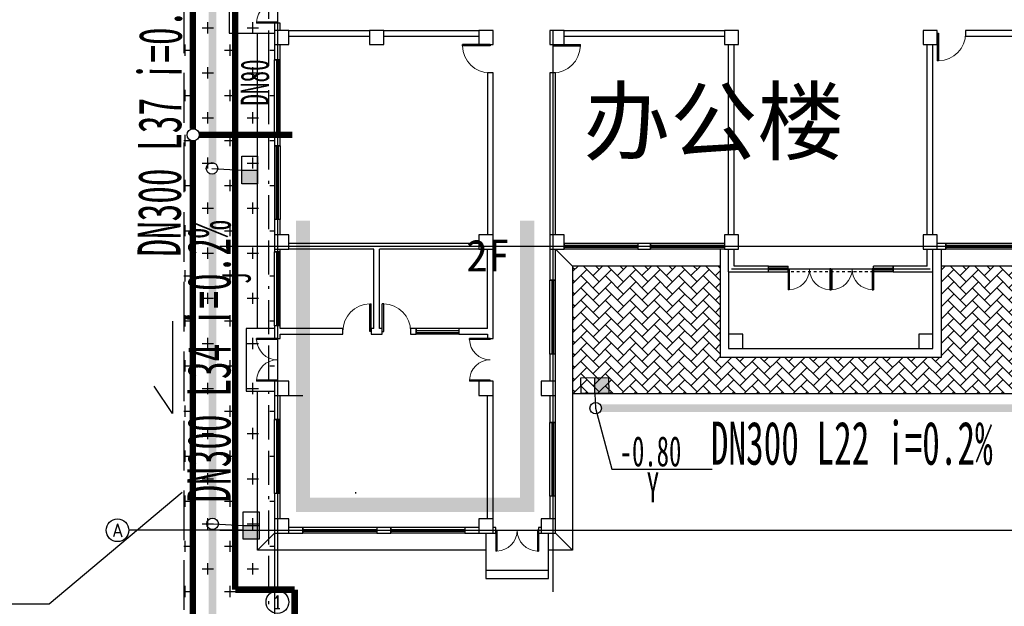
# Model space of a CAD drawing. Extents: x 499156 to 998412, y 3804753 to 7609653.
# Tile 4 of 10: x 499198 to 499232, y 3804828 to 3804849. Entities that reach past the tile are written whole.
import ezdxf
from ezdxf.enums import TextEntityAlignment as Align

# ---------------------------------------------------------------- set-up
doc = ezdxf.new("R2010")
doc.units = 0
for name, pattern in [('CENTER', [2, 1.25, -0.25, 0.25, -0.25]), ('DASH', [0.35, 0.25, -0.1]), ('X8', [18, 6, -2, 6, -2, 0, -2])]:
    doc.linetypes.add(name, pattern=pattern)
doc.layers.get('0').update_dxf_attribs({"linetype": 'CONTINUOUS'})
for name, color, linetype in [('AXIS', 3, 'CONTINUOUS'), ('AXIS_TEXT', 7, 'CONTINUOUS'), ('COLUMN', 9, 'CONTINUOUS'), ('daoluzhongxian', 8, 'CONTINUOUS'), ('DOTE', 1, 'CONTINUOUS'), ('LATRINE', 6, 'CONTINUOUS'), ('PUB_DIM', 3, 'CONTINUOUS'), ('RAIL', 163, 'CONTINUOUS'), ('WALL', 2, 'CONTINUOUS'), ('WINDOW', 4, 'CONTINUOUS'), ('填充', 251, 'CENTER'), ('建筑', 2, 'CONTINUOUS'), ('建筑红线', 1, 'CONTINUOUS'), ('污水', 201, 'CONTINUOUS'), ('用地红线', 1, 'CONTINUOUS'), ('给水', 4, 'CONTINUOUS'), ('绿地', 84, 'CONTINUOUS'), ('道路1', 4, 'CONTINUOUS'), ('雨水', 3, 'CONTINUOUS')]:
    doc.layers.add(name, color=color, linetype=linetype)
doc.styles.add('_TCH_AXIS', font='COMPLEX', dxfattribs={"bigfont": 'GBCBIG'})
doc.styles.add('COMPLEX', font='COMPLEX')
doc.styles.add('建筑层数', font='simhei.ttf')
doc.styles.add('黑体', font='simhei.ttf')

# ---------------------------------------------------------------- blocks, each defined once
blk = doc.blocks.new('$TCHSYS$WIN2D')
for p, q in [((-0.5, 0.5), (0.5, 0.5)), ((-0.5, 0.5), (-0.5, -0.5)), ((0.5, 0.5), (0.5, -0.5)), ((0.5, 0.167), (-0.5, 0.167)), ((0.5, -0.167), (-0.5, -0.167)), ((-0.5, -0.5), (0.5, -0.5))]:
    blk.add_line(p, q)
blk = doc.blocks.new('$DorLib2D$00000002')
for p, q in [((-0.5, 0), (-0.5, 0.4875)), ((-0.475, 0.4875), (-0.5, 0.4875)), ((-0.475, 0), (-0.475, 0.4875)), ((0.475, 0), (0.475, 0.4875)), ((0.475, 0.4875), (0.5, 0.4875)), ((0.5, 0), (0.5, 0.4875)), ((-0.5, 0), (-0.475, 0)), ((0.5, 0), (0.475, 0))]:
    blk.add_line(p, q)
at = {"lineweight": 13}
for centre, start, end in [((-0.4875, 0), 0, 88.53072), ((0.4875, 0), 91.46928, 180)]:
    blk.add_arc(centre, 0.4875, start, end, dxfattribs=at)
blk = doc.blocks.new('_FZHK')
blk.add_lwpolyline([(-0.5, -0.5), (0.5, -0.5), (0.5, 0.5), (-0.5, 0.5)], close=True)
blk = doc.blocks.new('$DorLib2D$00000001')
for p, q in [((0.45, 0.975), (0.5, 0.975)), ((0.45, 0), (0.45, 0.975)), ((0.5, 0), (0.5, 0.975)), ((0.5, 0), (0.45, 0))]:
    blk.add_line(p, q)
at = {"lineweight": 13}
blk.add_arc((0.475, 0), 0.975, 91.4693, 180, dxfattribs=at)
blk = doc.blocks.new('_AXISO')
blk.add_circle((0, 0), 0.5)
at = {"layer": 'AXIS_TEXT', "style": 'COMPLEX', "width": 1.041667}
blk.add_attdef('A', text='', height=0.56, dxfattribs=at).set_placement((-0.25, -0.28), (0.25, -0.28), align=Align.FIT)
blk = doc.blocks.new('444444444444GGGGGG')
at = {"layer": 'AXIS'}
for p, q in [((745152, 529986), (745152, 525986)), ((743919, 528111), (739919, 528111))]:
    blk.add_line(p, q, dxfattribs=at)
at = {"layer": 'DOTE'}
for p, q in [((745152, 557142), (745152, 525942)), ((754852, 545711), (754852, 525942)), ((743119, 538111), (779110, 538111)), ((761152, 537311), (768152, 537311)), ((743119, 528111), (779110, 528111))]:
    blk.add_line(p, q, dxfattribs=at)
at = {"layer": 'LATRINE'}
for p, q in [((755552, 537411), (754952, 538011)), ((744452, 527411), (745052, 528011)), ((755552, 527411), (754952, 528011))]:
    blk.add_line(p, q, dxfattribs=at)
for points in [[(744452, 535211), (744452, 545611)], [(775852, 545311), (775852, 537411), (768552, 537411)], [(760752, 537411), (755552, 537411), (755552, 527411), (754702, 527411)], [(744452, 535211), (744452, 536159)], [(752502, 527411), (744452, 527411), (744452, 533009)]]:
    blk.add_lwpolyline(points, dxfattribs=at)
at = {"layer": 'PUB_DIM'}
for points in [[(743752, 547811), (743452, 547811), (743452, 545611), (743752, 545611)], [(745052, 547811), (743752, 547811), (743752, 545611), (745052, 545611)], [(760752, 538011), (760752, 534211), (768552, 534211), (768552, 538011)], [(761052, 537211), (761052, 534511), (768252, 534511), (768252, 537211)], [(745052, 535211), (744052, 535211), (744052, 533009), (745052, 533009)], [(752502, 528011), (752502, 526711), (754702, 526711), (754702, 528011)], [(752502, 526711), (752502, 526411), (754702, 526411), (754702, 526711)]]:
    blk.add_lwpolyline(points, dxfattribs=at)
at = {"layer": 'WALL'}
for p, q in [((745252, 545961), (745052, 545961)), ((745052, 545961), (745052, 545711)), ((745252, 545711), (745252, 545961)), ((745552, 545711), (748402, 545711)), ((745552, 545511), (748402, 545511)), ((748902, 545711), (752252, 545711)), ((748902, 545511), (752252, 545511)), ((755252, 545711), (760902, 545711)), ((755252, 545511), (760902, 545511)), ((771402, 545711), (769402, 545711)), ((769402, 545711), (769402, 545511)), ((769402, 545511), (771402, 545511)), ((745052, 545211), (745052, 544672)), ((745252, 544672), (745252, 545211)), ((761052, 538511), (761052, 545211)), ((761252, 538511), (761252, 545211)), ((768052, 538511), (768052, 545211)), ((768252, 538511), (768252, 545211)), ((745052, 544672), (745252, 544672)), ((752752, 544211), (752552, 544211)), ((752552, 544211), (752552, 538511)), ((752752, 538511), (752752, 544211)), ((754952, 544211), (754752, 544211)), ((754752, 544211), (754752, 538511)), ((754952, 538511), (754952, 544211)), ((745252, 542072), (745052, 542072)), ((745052, 542072), (745052, 541651)), ((745252, 541651), (745252, 542072)), ((745052, 541651), (745252, 541651)), ((745252, 539051), (745052, 539051)), ((745052, 539051), (745052, 538511)), ((745252, 538511), (745252, 539051)), ((748652, 538211), (745552, 538211)), ((752252, 538211), (748652, 538211)), ((758302, 538211), (757852, 538211)), ((757852, 538211), (757852, 538011)), ((758302, 538011), (758302, 538211)), ((768702, 538211), (768402, 538211)), ((768702, 538011), (768702, 538211)), ((745052, 538011), (745052, 537911)), ((745052, 537911), (745252, 537911)), ((745252, 537911), (745252, 538011)), ((748552, 538011), (745552, 538011)), ((748552, 535211), (748552, 538011)), ((752252, 538011), (748752, 538011)), ((748752, 535211), (748752, 538011)), ((752552, 535211), (752552, 538011)), ((752752, 535111), (752752, 538011)), ((754752, 538011), (754752, 536911)), ((754952, 536911), (754952, 538011)), ((757852, 538011), (758302, 538011)), ((761052, 537211), (761052, 538011)), ((761252, 537411), (761252, 538011)), ((768052, 537411), (768052, 538011)), ((768252, 537211), (768252, 538011)), ((768402, 538011), (768702, 538011)), ((762452, 537411), (761252, 537411)), ((762452, 537211), (762452, 537411)), ((768052, 537411), (766852, 537411)), ((766852, 537411), (766852, 537211)), ((761052, 537211), (762452, 537211)), ((766852, 537211), (768252, 537211)), ((754752, 536911), (754952, 536911)), ((745252, 535311), (745052, 535311)), ((745052, 535311), (745052, 535111)), ((745052, 535111), (745052, 534861)), ((745252, 535211), (745252, 535311)), ((747457, 535211), (745252, 535211)), ((745252, 534861), (745252, 535011)), ((745252, 535011), (747457, 535011)), ((747457, 535011), (747457, 535211)), ((748552, 535211), (748457, 535211)), ((748457, 535211), (748457, 535011)), ((748457, 535011), (748652, 535011)), ((748652, 535011), (748847, 535011)), ((748847, 535211), (748752, 535211)), ((748847, 535011), (748847, 535211)), ((750047, 535211), (749847, 535211)), ((749847, 535211), (749847, 535011)), ((749847, 535011), (750047, 535011)), ((750047, 535011), (750047, 535211)), ((752552, 535211), (751547, 535211)), ((751547, 535211), (751547, 535011)), ((751547, 535011), (752552, 535011)), ((752552, 535011), (752552, 534861)), ((752752, 534861), (752752, 535111)), ((745052, 534861), (745252, 534861)), ((752552, 534861), (752752, 534861)), ((754952, 534311), (754752, 534311)), ((754752, 534311), (754752, 533361)), ((754952, 533361), (754952, 534311)), ((745052, 532861), (745052, 532011)), ((745252, 532011), (745252, 532861)), ((745552, 532861), (746052, 532861)), ((752552, 528511), (752552, 532861)), ((752752, 528511), (752752, 532861)), ((754752, 532861), (754752, 531911)), ((754952, 531911), (754952, 532861)), ((745052, 532011), (745252, 532011)), ((754752, 531911), (754952, 531911)), ((745252, 529411), (745052, 529411)), ((745052, 529411), (745052, 528511)), ((745252, 528511), (745252, 529411)), ((754952, 529311), (754752, 529311)), ((754752, 529311), (754752, 528511)), ((754952, 528511), (754952, 529311)), ((746052, 528211), (745552, 528211)), ((746052, 528011), (746052, 528211)), ((749152, 528211), (748652, 528211)), ((748652, 528211), (748652, 528011)), ((749152, 528011), (749152, 528211)), ((752252, 528211), (751752, 528211)), ((751752, 528211), (751752, 528011)), ((752852, 528211), (752752, 528211)), ((752852, 528011), (752852, 528211)), ((754452, 528211), (754352, 528211)), ((754352, 528211), (754352, 528011)), ((745552, 528011), (746052, 528011)), ((748652, 528011), (749152, 528011)), ((751752, 528011), (752252, 528011)), ((752752, 528011), (752852, 528011)), ((754352, 528011), (754452, 528011))]:
    blk.add_line(p, q, dxfattribs=at)
at = {"layer": '填充'}
blk.add_line((766152, 537211), (763152, 537211), dxfattribs=at)
at = {"layer": 'AXIS'}
ref = blk.add_blockref('_AXISO', (739519, 528111), dxfattribs=dict(at, xscale=800, yscale=800, zscale=800))
ref.add_attrib('A', 'A', dxfattribs={"layer": 'AXIS_TEXT', "ltscale": 10, "height": 450, "style": '_TCH_AXIS', "width": 0.863198}).set_placement((739353, 527886), (739686, 527886), align=Align.FIT)
ref = blk.add_blockref('_AXISO', (745152, 525586), dxfattribs=dict(at, xscale=800, yscale=800, zscale=800))
ref.add_attrib('A', '1', dxfattribs={"layer": 'AXIS_TEXT', "ltscale": 10, "height": 449, "style": '_TCH_AXIS', "width": 1.736434}).set_placement((744985, 525362), (745319, 525362), align=Align.FIT)
at = {"layer": 'COLUMN', "xscale": 500, "yscale": 500, "zscale": 500}
for p in [(745302, 545461), (748652, 545461), (752502, 545461), (755002, 545461), (761152, 545461), (768152, 545461), (745302, 538261), (752502, 538261), (755002, 538261), (761152, 538261), (768152, 538261), (761302, 534761), (768002, 534761), (745302, 533111), (752502, 533111), (754702, 533111), (745302, 528261), (752502, 528261), (754702, 528261)]:
    blk.add_blockref('_FZHK', p, dxfattribs=at)
at = {"layer": 'WINDOW'}
for name, p, xscale, yscale, zscale, rotation in [('$DorLib2D$00000002', (745152, 546711), -1500, 1500, -1500, 90), ('$DorLib2D$00000001', (752652, 544711), 1000, 1000, 1000, 90), ('$DorLib2D$00000001', (754852, 544711), 1000, -1000, 1000, 90), ('$TCHSYS$WIN2D', (745152, 543372), 2600, -200, 2600, 90), ('$TCHSYS$WIN2D', (745152, 540351), -2600, -200, -2600, 90), ('$TCHSYS$WIN2D', (756552, 538111), 2600, -200, 2600, 180), ('$TCHSYS$WIN2D', (759602, 538111), 2600, -200, 2600, 180), ('$TCHSYS$WIN2D', (770002, 538111), 2600, -200, 2600, 180), ('$TCHSYS$WIN2D', (745152, 536611), 2600, -200, 2600, 90), ('$TCHSYS$WIN2D', (762802, 537311), -700.0000000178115, 200, -700.0000000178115, 180), ('$TCHSYS$WIN2D', (766502, 537311), 700.0000000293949, 200, 700.0000000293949, 180), ('$DorLib2D$00000002', (763902, 537311), -1500, 1500, -1500, 180), ('$DorLib2D$00000002', (765402, 537311), 1500, 1500, 1500, 180), ('$TCHSYS$WIN2D', (754852, 535611), 2600, -200, 2600, 90), ('$DorLib2D$00000001', (747957, 535111), -1000, -1000, -1000, 180), ('$DorLib2D$00000001', (749347, 535111), 1000, -1000, 1000, 180), ('$TCHSYS$WIN2D', (750797, 535111), 1500, -200, 1500, 180), ('$DorLib2D$00000002', (745152, 534111), -1500, 1500, -1500, 90), ('$DorLib2D$00000002', (752652, 534111), -1500, 1500, -1500, 90), ('$TCHSYS$WIN2D', (745152, 530711), 2600, -200, 2600, 90), ('$TCHSYS$WIN2D', (754852, 530611), 2600, -200, 2600, 90), ('$TCHSYS$WIN2D', (747352, 528111), 2600, -200, 2600, 180), ('$TCHSYS$WIN2D', (750452, 528111), 2600, -200, 2600, 180), ('$DorLib2D$00000002', (753602, 528111), -1500, 1500, -1500, 180)]:
    blk.add_blockref(name, p, dxfattribs=dict(at, xscale=xscale, yscale=yscale, zscale=zscale, rotation=rotation))
at = {"layer": 'WINDOW', "xscale": -1000, "yscale": -1000, "zscale": -1000}
blk.add_blockref('$DorLib2D$00000001', (768902, 545611), dxfattribs=at)
blk = doc.blocks.new('A$C16CB3EBC')
at = {"layer": '雨水', "linetype": 'Continuous'}
blk.add_hatch(color=256, dxfattribs=at).paths.add_polyline_path([(215, 150.2), (107.5, 136.9), (122.8, 13.3), (230.3, 26.7)])
blk.add_line((122.8, 13.3), (107.5, 136.9), dxfattribs=at)
blk.add_lwpolyline([(0, 123.5), (215, 150.2), (230.3, 26.7), (15.3, 0)], close=True, dxfattribs=at)

msp = doc.modelspace()

# ---------------------------------------------------------------- hatches: boundary and pattern name
h = msp.add_hatch()
h.set_pattern_fill('GRASS', color=256, style=0)
h.set_pattern_definition([(90, (358570.0852, 3788904.722), (-1.99559095, 1.99559095), [0.52916132, -3.4620203]), (45, (358570.0852, 3788904.722), (-1.99559231, 1.99559231), [0.52916132, -2.2930323]), (135, (358570.0852, 3788904.722), (-1.99559231, -1.99559231), [0.52916132, -2.2930323])])
h.paths.add_polyline_path([(499212.794, 3804832.015), (499212.794, 3804833.515), (499206.294, 3804833.515), (499206.294, 3804832.015), (499209.294, 3804832.015)])
at = {"layer": 'RAIL', "linetype": 'Continuous', "ltscale": 10}
h = msp.add_hatch(dxfattribs=at)
h.set_pattern_fill('AR-HBONE', color=256, scale=0.5)
h.set_pattern_definition([(45, (-122.74515, -2.0187), (3e-17, 0.431052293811), [0.9144, -0.3048]), (135, (-122.52962, -1.80318), (3e-17, 0.431052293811), [0.9144, -0.3048])])
h.paths.add_polyline_path([(499237.294, 3804840.015), (499229.994, 3804840.015), (499229.994, 3804836.815), (499222.194, 3804836.815), (499222.194, 3804840.015), (499216.994, 3804840.015), (499216.994, 3804835.515), (499237.294, 3804835.515)])

# ---------------------------------------------------------------- linework, layer by layer
at = {"linetype": 'Continuous', "ltscale": 10, "flags": 128}
msp.add_lwpolyline([(499202.899, 3804838.075), (499202.899, 3804834.831), (499202.25, 3804835.79)], dxfattribs=at)
at = {"color": 3, "linetype": 'Continuous', "flags": 128}
msp.add_lwpolyline([(499203.244, 3804832.048), (499198.557, 3804828.112), (499187.6, 3804828.112)], dxfattribs=at)
at = {"layer": '建筑', "linetype": 'Continuous', "const_width": 0.5, "flags": 128}
msp.add_lwpolyline([(499215.394, 3804841.615), (499215.394, 3804831.615), (499207.494, 3804831.615), (499207.494, 3804841.615)], dxfattribs=at)
at = {"layer": '建筑红线', "linetype": 'X8', "ltscale": 0.2}
msp.add_line((499206.294, 3804817.515), (499206.294, 3804858.515), dxfattribs=at)
at = {"layer": '污水', "ltscale": 0.2, "const_width": 0.216}
for points in [[(499203.615, 3804860.551), (499203.615, 3804844.852)], [(499207.124, 3804844.637), (499203.842, 3804844.637)], [(499203.615, 3804844.421), (499203.615, 3804823.566)]]:
    msp.add_lwpolyline(points, dxfattribs=at)
at = {"layer": '污水', "ltscale": 0.2}
msp.add_circle((499203.626, 3804844.637), 0.216, dxfattribs=at)
at = {"layer": '用地红线', "linetype": 'DASH', "ltscale": 7}
msp.add_line((499203.294, 3804861.515), (499203.294, 3804814.515), dxfattribs=at)
at = {"layer": '给水', "linetype": 'Continuous', "const_width": 0.23}
for points in [[(499205.108, 3804859.128), (499205.108, 3804828.626)], [(499207.202, 3804828.627), (499207.202, 3804818.046)]]:
    msp.add_lwpolyline(points, dxfattribs=at)
at = {"layer": '给水', "linetype": 'Continuous', "const_width": 0.23, "elevation": -0.11}
msp.add_lwpolyline([(499207.202, 3804828.627), (499205.108, 3804828.626)], dxfattribs=at)
at = {"layer": '绿地', "linetype": 'Continuous'}
for p, q in [((499204.141, 3804848.208), (499204.141, 3804848.605)), ((499205.728, 3804848.208), (499205.728, 3804848.605)), ((499203.942, 3804848.407), (499204.339, 3804848.407)), ((499205.53, 3804848.407), (499205.927, 3804848.407)), ((499203.294, 3804847.613), (499203.545, 3804847.613)), ((499203.347, 3804847.415), (499203.347, 3804847.812)), ((499204.736, 3804847.613), (499205.133, 3804847.613)), ((499204.934, 3804847.415), (499204.934, 3804847.812)), ((499206.323, 3804847.613), (499206.494, 3804847.613)), ((499203.942, 3804846.819), (499204.339, 3804846.819)), ((499204.141, 3804846.621), (499204.141, 3804847.018)), ((499205.53, 3804846.819), (499205.927, 3804846.819)), ((499205.728, 3804846.621), (499205.728, 3804847.018)), ((499203.347, 3804845.827), (499203.347, 3804846.224)), ((499204.934, 3804845.827), (499204.934, 3804846.224)), ((499203.294, 3804846.026), (499203.545, 3804846.026)), ((499204.736, 3804846.026), (499205.133, 3804846.026)), ((499206.323, 3804846.026), (499206.494, 3804846.026)), ((499204.141, 3804845.033), (499204.141, 3804845.43)), ((499205.728, 3804845.033), (499205.728, 3804845.43)), ((499203.942, 3804845.232), (499204.339, 3804845.232)), ((499205.53, 3804845.232), (499205.927, 3804845.232)), ((499203.294, 3804844.438), (499203.545, 3804844.438)), ((499203.347, 3804844.24), (499203.347, 3804844.637)), ((499204.736, 3804844.438), (499205.133, 3804844.438)), ((499204.934, 3804844.24), (499204.934, 3804844.637)), ((499206.323, 3804844.438), (499206.494, 3804844.438)), ((499204.141, 3804843.446), (499204.141, 3804843.843)), ((499205.728, 3804843.446), (499205.728, 3804843.843)), ((499203.942, 3804843.644), (499204.339, 3804843.644)), ((499205.53, 3804843.644), (499205.927, 3804843.644)), ((499203.347, 3804842.652), (499203.347, 3804843.049)), ((499204.934, 3804842.652), (499204.934, 3804843.049)), ((499203.294, 3804842.851), (499203.545, 3804842.851)), ((499204.736, 3804842.851), (499205.133, 3804842.851)), ((499206.323, 3804842.851), (499206.494, 3804842.851)), ((499203.942, 3804842.057), (499204.339, 3804842.057)), ((499204.141, 3804841.858), (499204.141, 3804842.255)), ((499205.53, 3804842.057), (499205.927, 3804842.057)), ((499205.728, 3804841.858), (499205.728, 3804842.255)), ((499203.294, 3804841.263), (499203.545, 3804841.263)), ((499203.347, 3804841.065), (499203.347, 3804841.462)), ((499204.736, 3804841.263), (499205.133, 3804841.263)), ((499204.934, 3804841.065), (499204.934, 3804841.462)), ((499206.323, 3804841.263), (499206.494, 3804841.263)), ((499204.141, 3804840.271), (499204.141, 3804840.668)), ((499205.728, 3804840.271), (499205.728, 3804840.668)), ((499203.942, 3804840.469), (499204.339, 3804840.469)), ((499205.53, 3804840.469), (499205.927, 3804840.469)), ((499203.347, 3804839.477), (499203.347, 3804839.874)), ((499204.934, 3804839.477), (499204.934, 3804839.874)), ((499203.294, 3804839.676), (499203.545, 3804839.676)), ((499204.736, 3804839.676), (499205.133, 3804839.676)), ((499206.323, 3804839.676), (499206.494, 3804839.676)), ((499203.942, 3804838.882), (499204.339, 3804838.882)), ((499204.141, 3804838.683), (499204.141, 3804839.08)), ((499205.53, 3804838.882), (499205.927, 3804838.882)), ((499205.728, 3804838.683), (499205.728, 3804839.08)), ((499203.347, 3804837.89), (499203.347, 3804838.287)), ((499204.934, 3804837.89), (499204.934, 3804838.287)), ((499203.294, 3804838.088), (499203.545, 3804838.088)), ((499204.736, 3804838.088), (499205.133, 3804838.088)), ((499206.323, 3804838.088), (499206.494, 3804838.088)), ((499204.141, 3804837.096), (499204.141, 3804837.493)), ((499205.728, 3804837.096), (499205.728, 3804837.493)), ((499203.942, 3804837.294), (499204.339, 3804837.294)), ((499205.53, 3804837.294), (499205.927, 3804837.294)), ((499203.294, 3804836.501), (499203.545, 3804836.501)), ((499203.347, 3804836.302), (499203.347, 3804836.699)), ((499204.736, 3804836.501), (499205.133, 3804836.501)), ((499204.934, 3804836.302), (499204.934, 3804836.699)), ((499206.323, 3804836.501), (499206.494, 3804836.501)), ((499203.942, 3804835.707), (499204.339, 3804835.707)), ((499204.141, 3804835.508), (499204.141, 3804835.905)), ((499205.53, 3804835.707), (499205.927, 3804835.707)), ((499205.728, 3804835.508), (499205.728, 3804835.905)), ((499203.347, 3804834.715), (499203.347, 3804835.112)), ((499204.934, 3804834.715), (499204.934, 3804835.112)), ((499203.294, 3804834.913), (499203.545, 3804834.913)), ((499204.736, 3804834.913), (499205.133, 3804834.913)), ((499206.323, 3804834.913), (499206.494, 3804834.913)), ((499204.141, 3804833.921), (499204.141, 3804834.318)), ((499205.728, 3804833.921), (499205.728, 3804834.318)), ((499203.942, 3804834.119), (499204.339, 3804834.119)), ((499205.53, 3804834.119), (499205.927, 3804834.119)), ((499203.294, 3804833.326), (499203.545, 3804833.326)), ((499203.347, 3804833.127), (499203.347, 3804833.524)), ((499204.736, 3804833.326), (499205.133, 3804833.326)), ((499204.934, 3804833.127), (499204.934, 3804833.524)), ((499206.323, 3804833.326), (499206.494, 3804833.326)), ((499204.141, 3804832.333), (499204.141, 3804832.73)), ((499205.728, 3804832.333), (499205.728, 3804832.73)), ((499203.942, 3804832.532), (499204.339, 3804832.532)), ((499205.53, 3804832.532), (499205.927, 3804832.532)), ((499203.347, 3804831.54), (499203.347, 3804831.937)), ((499204.934, 3804831.54), (499204.934, 3804831.937)), ((499203.294, 3804831.738), (499203.545, 3804831.738)), ((499204.736, 3804831.738), (499205.133, 3804831.738)), ((499206.323, 3804831.738), (499206.494, 3804831.738)), ((499203.942, 3804830.944), (499204.339, 3804830.944)), ((499204.141, 3804830.746), (499204.141, 3804831.143)), ((499205.53, 3804830.944), (499205.927, 3804830.944)), ((499205.728, 3804830.746), (499205.728, 3804831.143)), ((499203.347, 3804829.952), (499203.347, 3804830.349)), ((499204.934, 3804829.952), (499204.934, 3804830.349)), ((499203.294, 3804830.151), (499203.545, 3804830.151)), ((499204.736, 3804830.151), (499205.133, 3804830.151)), ((499206.323, 3804830.151), (499206.494, 3804830.151)), ((499204.141, 3804829.158), (499204.141, 3804829.555)), ((499205.728, 3804829.158), (499205.728, 3804829.555)), ((499203.942, 3804829.357), (499204.339, 3804829.357)), ((499205.53, 3804829.357), (499205.927, 3804829.357)), ((499203.294, 3804828.563), (499203.545, 3804828.563)), ((499203.347, 3804828.365), (499203.347, 3804828.762)), ((499204.736, 3804828.563), (499205.133, 3804828.563)), ((499204.934, 3804828.365), (499204.934, 3804828.762)), ((499206.323, 3804828.563), (499206.494, 3804828.563))]:
    msp.add_line(p, q, dxfattribs=at)
at = {"layer": '道路1', "linetype": 'Continuous'}
for p, q in [((499238.973, 3804835.515), (499216.994, 3804835.515)), ((499206.494, 3804830.615), (499206.494, 3804822.715))]:
    msp.add_line(p, q, dxfattribs=at)
at = {"layer": '雨水', "linetype": 'Continuous'}
for p, q in [((499204.286, 3804843.455), (499205.337, 3804843.396)), ((499217.785, 3804835.534), (499217.808, 3804835.015)), ((499204.339, 3804830.944), (499205.39, 3804830.885))]:
    msp.add_line(p, q, dxfattribs=at)
at = {"layer": '雨水', "color": 3, "linetype": 'Continuous'}
msp.add_line((499217.808, 3804835.015), (499218.383, 3804832.871, 1.058), dxfattribs=at)
at = {"layer": '雨水', "linetype": 'Continuous', "const_width": 0.27}
for points in [[(499204.31, 3804856.733), (499204.31, 3804843.656)], [(499204.31, 3804843.253), (499204.31, 3804831.147)], [(499218.011, 3804835.015), (499239.713, 3804835.015)], [(499204.31, 3804830.742), (499204.31, 3804823.549)]]:
    msp.add_lwpolyline(points, dxfattribs=at)
at = {"layer": '雨水', "color": 3, "linetype": 'Continuous', "elevation": 1.058}
msp.add_lwpolyline([(499218.383, 3804832.871), (499221.916, 3804832.871)], dxfattribs=at)
at = {"layer": '雨水', "linetype": 'Continuous'}
for centre in [(499204.29, 3804843.455), (499217.808, 3804835.015), (499204.31, 3804830.944)]:
    msp.add_circle(centre, 0.203, dxfattribs=at)

# ---------------------------------------------------------------- block references
at = {"layer": 'WALL', "xscale": 0.001, "yscale": 0.001, "zscale": 0.001}
msp.add_blockref('444444444444GGGGGG', (498461.442, 3804302.604), dxfattribs=at)
at = {"layer": '雨水', "linetype": 'Continuous', "xscale": 0.004471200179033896, "yscale": 0.004471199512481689, "zscale": 0.004471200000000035}
for p, rotation in [((499205.345, 3804843.948), 262.9749976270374), ((499217.232, 3804835.533), 353.8863314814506), ((499205.398, 3804831.438), 262.9749976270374)]:
    msp.add_blockref('A$C16CB3EBC', p, dxfattribs=dict(at, rotation=rotation))

# ---------------------------------------------------------------- texts
at = {"layer": 'daoluzhongxian', "color": 0, "style": '黑体'}
for s, height, p in [('办公楼', 2.2453, (499217.379, 3804843.983)), ('2F', 1.1227, (499213.246, 3804839.826, -0.069))]:
    msp.add_text(s, height=height, dxfattribs=at).set_placement(p)
at = {"layer": '污水', "ltscale": 0.2, "style": '建筑层数', "width": 0.6}
msp.add_text('DN300 L37 i=0.3%%%', height=1.521, rotation=89.6928, dxfattribs=at).set_placement((499203.183, 3804840.344))
at = {"layer": '给水', "linetype": 'Continuous', "style": '建筑层数', "width": 0.6}
for s, height, p in [('DN80', 0.9984, (499206.294, 3804845.664)), ('J', 0.998, (499205.655, 3804839.388))]:
    msp.add_text(s, height=height, rotation=90.0032, dxfattribs=at).set_placement(p)
at = {"layer": '雨水', "linetype": 'Continuous', "style": '建筑层数', "width": 0.6}
for s, rotation, p in [('DN300 L34 i=0.2%%%', 90.0032, (499204.943, 3804831.692)), ('DN300 L22 i=0.2%%%', 0.0032, (499221.865, 3804833.023))]:
    msp.add_text(s, height=1.521, rotation=rotation, dxfattribs=at).set_placement(p)
at = {"layer": '雨水', "color": 3, "linetype": 'Continuous', "style": '建筑层数', "width": 0.6}
for s, height, p in [('-0.80', 1.0647, (499218.655, 3804832.965, 1.058)), ('Y', 1.065, (499219.609, 3804831.695, 1.058))]:
    msp.add_text(s, height=height, rotation=359.9971, dxfattribs=at).set_placement(p)

doc.saveas('drawing.dxf')
